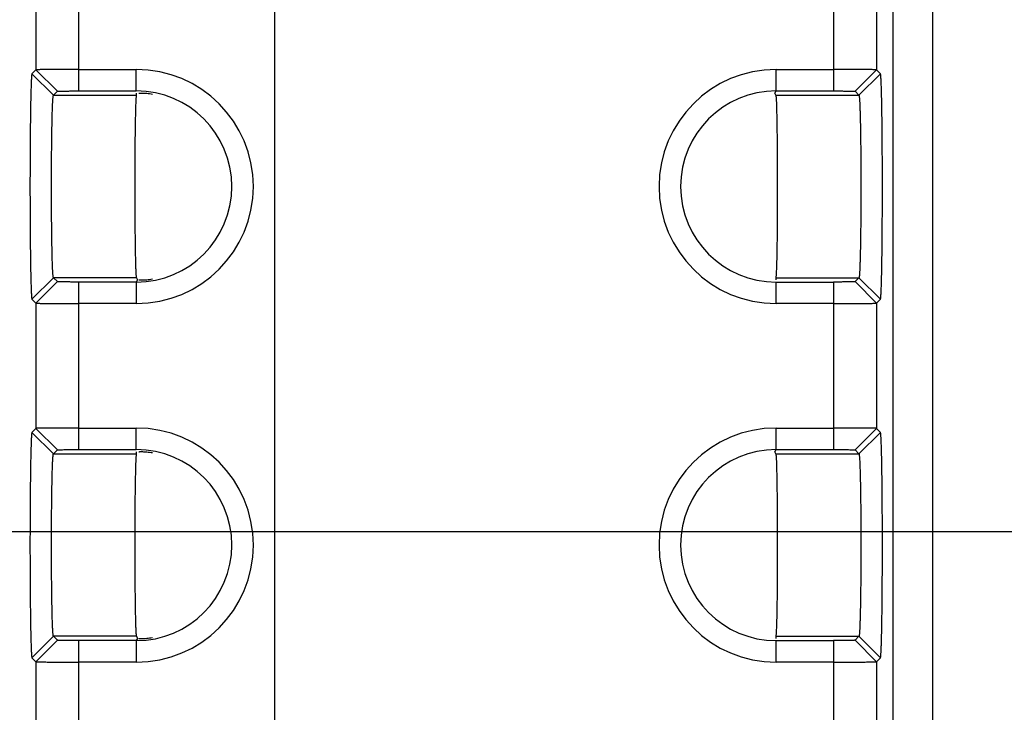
# Model space of a CAD drawing. Header units: inches. Extents: x 0 to 34, y 0 to 22.
# Tile 39 of 68: x 11.266 to 11.952, y 16.067 to 16.55. Entities that reach past the tile are written whole.
import ezdxf

# ---------------------------------------------------------------- set-up
doc = ezdxf.new("R2010")
doc.units = ezdxf.units.IN
doc.header["$LTSCALE"] = 1.87
doc.header["$MEASUREMENT"] = 0
doc.linetypes.add('CENTER', pattern=[0.6, 0.375, -0.075, 0.075, -0.075])
doc.layers.get('0').update_dxf_attribs({"linetype": 'CONTINUOUS'})
doc.layers.add('DEFAULT_1', color=7, linetype='CENTER')
doc.layers.add('DIMENSIONS', color=7, linetype='CONTINUOUS')
doc.styles.get("Standard").update_dxf_attribs({"font": 'txt', "width": 0.8})
doc.dimstyles.new('DIMSTYLE_1', dxfattribs={"dimtxt": 0.125, "dimasz": 0.18, "dimexe": 0.18, "dimexo": 0.0625, "dimgap": 0.09, "dimtad": 0, "dimtih": 1, "dimtoh": 1, "dimzin": 4, "dimdsep": 46, "dimtxsty": 'STANDARD', "dimblk": '_FILLED', "dimblk1": '_FILLED', "dimblk2": '_FILLED', "dimcen": 0.09, "dimadec": 0, "dimazin": 0, "dimtp": 0.01, "dimtm": 0.01, "dimtfac": 1, "dimtofl": 0, "dimtmove": 0, "dimatfit": 3, "dimldrblk": '_FILLED', "dimfxl": 1, "dimtolj": 1, "dimtzin": 4, "dimarcsym": 0})

# ---------------------------------------------------------------- blocks, each defined once
blk = doc.blocks.new('*D25')
at = {"layer": 'DIMENSIONS', "color": 2, "linetype": 'CONTINUOUS'}
blk.add_line((10.99995, 16.19363), (22.59482, 16.19363), dxfattribs=at)
at = {"layer": 'DIMENSIONS', "color": 2, "linetype": 'CONTINUOUS', "insert": (22.65732, 16.25613), "char_height": 0.125, "width": 1.125, "attachment_point": 1, "line_spacing_factor": 0.9}
blk.add_mtext('1.41{\\Ftxt.shx;\\W1.000000;\\H0.125000; }[35.9]', dxfattribs=at)
blk = doc.blocks.new('_FILLED')
at = {"color": 0, "linetype": 'BYBLOCK'}
blk.add_solid([(0, 0), (-1, 0.1736), (-1, -0.1736)], dxfattribs=at)
blk = doc.blocks.new('*D28')
at = {"layer": 'DIMENSIONS', "color": 2, "linetype": 'CONTINUOUS'}
blk.add_line((11.63088, 17.84663), (22.59482, 17.84663), dxfattribs=at)
at = {"layer": 'DIMENSIONS', "color": 2, "linetype": 'CONTINUOUS', "insert": (22.65732, 17.90913), "char_height": 0.125, "width": 1.125, "attachment_point": 1, "line_spacing_factor": 0.9}
blk.add_mtext('3.07{\\Ftxt.shx;\\W1.000000;\\H0.125000; }[77.9]', dxfattribs=at)

msp = doc.modelspace()

# ---------------------------------------------------------------- linework, layer by layer
at = {"color": 7, "linetype": 'CONTINUOUS'}
for p, q in [((11.87411, 18.15169), (11.87411, 14.8415)), ((11.90174, 17.97996), (11.90174, 15.01322)), ((11.30687, 16.5007), (11.30687, 16.61749)), ((11.83283, 16.61749), (11.83283, 16.5007)), ((11.27688, 16.60274), (11.27688, 16.51544)), ((11.86283, 16.60274), (11.86283, 16.51544)), ((11.27412, 16.51269), (11.27688, 16.51544)), ((11.28912, 16.49768), (11.27412, 16.51269)), ((11.27688, 16.51544), (11.29188, 16.50044)), ((11.30687, 16.5157), (11.34685, 16.5157)), ((11.34685, 16.5007), (11.34685, 16.5157)), ((11.79285, 16.5007), (11.79285, 16.5157)), ((11.79285, 16.5157), (11.83283, 16.5157)), ((11.84783, 16.50044), (11.86283, 16.51544)), ((11.85058, 16.49768), (11.86559, 16.51269)), ((11.86283, 16.51544), (11.86559, 16.51269)), ((11.28912, 16.49768), (11.29188, 16.50044)), ((11.30687, 16.5007), (11.34685, 16.5007)), ((11.34685, 16.49914), (11.34685, 16.49768)), ((11.79194, 16.49917), (11.79285, 16.5007)), ((11.79259, 16.49768), (11.79194, 16.49917)), ((11.79285, 16.5007), (11.83283, 16.5007)), ((11.84783, 16.50044), (11.85058, 16.49768)), ((11.28912, 16.49768), (11.34685, 16.49768)), ((11.79259, 16.49768), (11.85058, 16.49768)), ((11.28912, 16.3705), (11.27412, 16.3555)), ((11.28912, 16.3705), (11.29188, 16.36774)), ((11.34712, 16.3705), (11.28912, 16.3705)), ((11.34777, 16.36902), (11.34685, 16.36749)), ((11.34712, 16.3705), (11.34777, 16.36902)), ((11.79285, 16.36904), (11.79285, 16.3705)), ((11.79285, 16.3705), (11.85059, 16.3705)), ((11.85059, 16.3705), (11.84783, 16.36774)), ((11.85058, 16.3705), (11.86559, 16.3555)), ((11.29188, 16.36774), (11.27688, 16.35274)), ((11.30687, 16.2507), (11.30687, 16.36749)), ((11.34685, 16.36749), (11.30687, 16.36749)), ((11.34685, 16.36749), (11.34685, 16.35248)), ((11.79285, 16.35248), (11.79285, 16.36749)), ((11.79285, 16.36749), (11.83283, 16.36749)), ((11.83283, 16.36749), (11.83283, 16.2507)), ((11.84783, 16.36774), (11.86283, 16.35274)), ((11.27688, 16.35274), (11.27412, 16.3555)), ((11.86559, 16.3555), (11.86283, 16.35274)), ((11.27688, 16.35274), (11.27688, 16.26544)), ((11.34685, 16.35248), (11.30687, 16.35248)), ((11.83283, 16.35248), (11.79285, 16.35248)), ((11.86283, 16.35274), (11.86283, 16.26544)), ((11.30687, 16.2657), (11.34685, 16.2657)), ((11.34685, 16.2507), (11.34685, 16.2657)), ((11.79285, 16.2507), (11.79285, 16.2657)), ((11.79285, 16.2657), (11.83283, 16.2657)), ((11.27412, 16.26269), (11.27688, 16.26544)), ((11.28912, 16.24768), (11.27412, 16.26269)), ((11.27688, 16.26544), (11.29188, 16.25044)), ((11.84783, 16.25044), (11.86283, 16.26544)), ((11.85058, 16.24768), (11.86559, 16.26269)), ((11.86283, 16.26544), (11.86559, 16.26269)), ((11.28912, 16.24768), (11.29188, 16.25044)), ((11.28912, 16.24768), (11.34685, 16.24768)), ((11.30687, 16.2507), (11.34685, 16.2507)), ((11.34685, 16.24914), (11.34685, 16.24768)), ((11.79194, 16.24917), (11.79285, 16.2507)), ((11.79259, 16.24768), (11.79194, 16.24917)), ((11.79259, 16.24768), (11.85058, 16.24768)), ((11.79285, 16.2507), (11.83283, 16.2507)), ((11.84783, 16.25044), (11.85058, 16.24768)), ((11.28912, 16.1205), (11.27412, 16.1055)), ((11.29188, 16.11774), (11.27688, 16.10274)), ((11.28912, 16.1205), (11.29188, 16.11774)), ((11.34712, 16.1205), (11.28912, 16.1205)), ((11.30687, 16.0007), (11.30687, 16.11749)), ((11.34685, 16.11749), (11.30687, 16.11749)), ((11.34777, 16.11902), (11.34685, 16.11749)), ((11.34685, 16.11749), (11.34685, 16.10248)), ((11.34712, 16.1205), (11.34777, 16.11902)), ((11.79285, 16.11904), (11.79285, 16.1205)), ((11.79285, 16.1205), (11.85059, 16.1205)), ((11.79285, 16.10248), (11.79285, 16.11749)), ((11.79285, 16.11749), (11.83283, 16.11749)), ((11.83283, 16.11749), (11.83283, 16.0007)), ((11.85059, 16.1205), (11.84783, 16.11774)), ((11.84783, 16.11774), (11.86283, 16.10274)), ((11.85058, 16.1205), (11.86559, 16.1055)), ((11.27688, 16.10274), (11.27412, 16.1055)), ((11.27688, 16.10274), (11.27688, 16.01544)), ((11.34685, 16.10248), (11.30687, 16.10248)), ((11.83283, 16.10248), (11.79285, 16.10248)), ((11.86559, 16.1055), (11.86283, 16.10274)), ((11.86283, 16.10274), (11.86283, 16.01544))]:
    msp.add_line(p, q, dxfattribs=at)
for centre, radius, start, end in [((11.34685, 16.43409), 0.08161, 270, 90), ((11.79285, 16.43409), 0.08161, 90, 269.99999), ((11.34685, 16.43409), 0.06661, 270, 90), ((11.79285, 16.43409), 0.06661, 90, 270), ((11.34685, 16.18409), 0.08161, 270, 90), ((11.79285, 16.18409), 0.08161, 90, 269.99999), ((11.34685, 16.18409), 0.06661, 270, 90), ((11.79285, 16.18409), 0.06661, 90, 270)]:
    msp.add_arc(centre, radius, start, end, dxfattribs=at)
for points, knots in [([(11.27412, 16.51268), (11.27408, 16.51264), (11.27404, 16.51246), (11.27397, 16.51212), (11.27391, 16.51159), (11.27385, 16.51088), (11.27378, 16.50999), (11.27369, 16.50845), (11.27359, 16.50609), (11.27347, 16.50275), (11.27336, 16.49876), (11.27325, 16.49417), (11.27316, 16.48901), (11.27307, 16.48334), (11.27296, 16.47489), (11.27286, 16.46348), (11.27279, 16.44907), (11.27276, 16.43409), (11.27279, 16.41912), (11.27286, 16.4047), (11.27296, 16.39329), (11.27307, 16.38485), (11.27316, 16.37917), (11.27325, 16.37401), (11.27336, 16.36942), (11.27347, 16.36544), (11.27359, 16.3621), (11.27369, 16.35974), (11.27378, 16.3582), (11.27385, 16.3573), (11.27391, 16.3566), (11.27397, 16.35606), (11.27404, 16.35572), (11.27408, 16.35554), (11.27412, 16.3555)], [0, 0, 0, 0, 0.001096, 0.00333, 0.00672, 0.011259, 0.01694, 0.02375, 0.040712, 0.062026, 0.087461, 0.116758, 0.149655, 0.185873, 0.22505, 0.310741, 0.403564, 0.499999, 0.596433, 0.689256, 0.774948, 0.814124, 0.850342, 0.883239, 0.912535, 0.93797, 0.959284, 0.976247, 0.983058, 0.988739, 0.993279, 0.996669, 0.998904, 1, 1, 1, 1]), ([(11.30687, 16.5157), (11.30495, 16.5157), (11.30117, 16.5157), (11.29567, 16.51568), (11.29058, 16.51566), (11.28669, 16.51563), (11.28394, 16.51561), (11.28219, 16.51559), (11.28067, 16.51557), (11.2794, 16.51555), (11.27838, 16.51552), (11.2777, 16.5155), (11.2773, 16.51548), (11.27709, 16.51547), (11.27696, 16.51546), (11.27689, 16.51545), (11.27688, 16.51544)], [0, 0, 0, 0, 0.191961, 0.378185, 0.550246, 0.701023, 0.766827, 0.825423, 0.876198, 0.918669, 0.95255, 0.97757, 0.986675, 0.993466, 0.997913, 1, 1, 1, 1]), ([(11.86283, 16.51544), (11.86281, 16.51545), (11.86274, 16.51546), (11.86261, 16.51547), (11.86241, 16.51548), (11.862, 16.5155), (11.86132, 16.51552), (11.86031, 16.51555), (11.85904, 16.51557), (11.85752, 16.51559), (11.85577, 16.51561), (11.85301, 16.51563), (11.84913, 16.51566), (11.84404, 16.51568), (11.83853, 16.5157), (11.83475, 16.5157), (11.83283, 16.5157)], [0, 0, 0, 0, 0.002087, 0.006534, 0.013324, 0.022429, 0.047449, 0.081328, 0.123799, 0.174574, 0.233169, 0.298973, 0.44975, 0.621813, 0.808039, 1, 1, 1, 1]), ([(11.86559, 16.3555), (11.86563, 16.35554), (11.86567, 16.35573), (11.86573, 16.35606), (11.86579, 16.3566), (11.86586, 16.3573), (11.86592, 16.3582), (11.86601, 16.35974), (11.86612, 16.3621), (11.86624, 16.36544), (11.86635, 16.36942), (11.86645, 16.37401), (11.86655, 16.37917), (11.86664, 16.38485), (11.86674, 16.39329), (11.86684, 16.4047), (11.86692, 16.41912), (11.86694, 16.43409), (11.86692, 16.44907), (11.86684, 16.46348), (11.86674, 16.47489), (11.86664, 16.48334), (11.86655, 16.48901), (11.86645, 16.49417), (11.86635, 16.49876), (11.86624, 16.50275), (11.86612, 16.50609), (11.86601, 16.50845), (11.86592, 16.50999), (11.86586, 16.51088), (11.86579, 16.51159), (11.86573, 16.51212), (11.86567, 16.51246), (11.86563, 16.51264), (11.86559, 16.51268)], [0, 0, 0, 0, 0.001096, 0.00333, 0.00672, 0.011259, 0.01694, 0.02375, 0.040712, 0.062026, 0.087461, 0.116758, 0.149655, 0.185873, 0.22505, 0.310741, 0.403564, 0.499999, 0.596433, 0.689256, 0.774948, 0.814124, 0.850342, 0.883239, 0.912535, 0.93797, 0.959284, 0.976247, 0.983058, 0.988739, 0.993279, 0.996669, 0.998904, 1, 1, 1, 1]), ([(11.29188, 16.50044), (11.2919, 16.50046), (11.29203, 16.50047), (11.29225, 16.5005), (11.29263, 16.50052), (11.29314, 16.50054), (11.29377, 16.50056), (11.29486, 16.5006), (11.29649, 16.50063), (11.29873, 16.50066), (11.30127, 16.50068), (11.30402, 16.5007), (11.30591, 16.5007), (11.30687, 16.5007)], [0, 0, 0, 0, 0.006699, 0.022671, 0.047733, 0.081632, 0.124101, 0.174854, 0.299182, 0.449887, 0.621908, 0.808092, 1, 1, 1, 1]), ([(11.3486, 16.49914), (11.34862, 16.49916), (11.34869, 16.49917), (11.34883, 16.4992), (11.34905, 16.49921), (11.34948, 16.49924), (11.35021, 16.49925), (11.3513, 16.49923), (11.35267, 16.49917), (11.35429, 16.49905), (11.35616, 16.49885), (11.35748, 16.49867), (11.35818, 16.49855)], [0, 0, 0, 0, 0.007193, 0.022018, 0.044579, 0.07484, 0.158207, 0.271582, 0.41419, 0.584339, 0.780181, 1, 1, 1, 1]), ([(11.83283, 16.5007), (11.83379, 16.5007), (11.83568, 16.5007), (11.83843, 16.50068), (11.84098, 16.50066), (11.84321, 16.50063), (11.84484, 16.5006), (11.84593, 16.50056), (11.84657, 16.50054), (11.84707, 16.50052), (11.84745, 16.5005), (11.84768, 16.50047), (11.8478, 16.50046), (11.84783, 16.50044)], [0, 0, 0, 0, 0.191907, 0.378088, 0.550104, 0.700809, 0.825139, 0.875894, 0.918364, 0.952264, 0.977328, 0.9933, 1, 1, 1, 1]), ([(11.28912, 16.3705), (11.28908, 16.37053), (11.28904, 16.37068), (11.28898, 16.37095), (11.28891, 16.37139), (11.28885, 16.37196), (11.28879, 16.37268), (11.2887, 16.37393), (11.28859, 16.37584), (11.28847, 16.37854), (11.28836, 16.38176), (11.28826, 16.38548), (11.28816, 16.38965), (11.28807, 16.39424), (11.28796, 16.40108), (11.28786, 16.41031), (11.28779, 16.42197), (11.28776, 16.43409), (11.28779, 16.44621), (11.28786, 16.45787), (11.28796, 16.46711), (11.28807, 16.47394), (11.28816, 16.47853), (11.28825, 16.48271), (11.28836, 16.48642), (11.28847, 16.48964), (11.28859, 16.49234), (11.28869, 16.49426), (11.28878, 16.4955), (11.28885, 16.49622), (11.28891, 16.4968), (11.28897, 16.49723), (11.28904, 16.4975), (11.28908, 16.49765), (11.28912, 16.49768)], [0, 0, 0, 0, 0.001139, 0.003394, 0.006798, 0.011348, 0.017035, 0.02385, 0.040817, 0.06213, 0.087558, 0.116845, 0.149732, 0.18594, 0.225106, 0.310777, 0.403583, 0.5, 0.596418, 0.689223, 0.774894, 0.81406, 0.850268, 0.883155, 0.912442, 0.937871, 0.959183, 0.97615, 0.982965, 0.988653, 0.993202, 0.996606, 0.998862, 1, 1, 1, 1]), ([(11.34636, 16.38878), (11.34627, 16.39372), (11.34614, 16.40446), (11.34603, 16.42137), (11.34602, 16.43641), (11.34605, 16.44861), (11.3461, 16.45742), (11.34617, 16.46573), (11.34626, 16.47337), (11.34637, 16.48016), (11.34647, 16.48522), (11.34657, 16.48875), (11.34664, 16.49096), (11.34671, 16.49288), (11.34678, 16.49448), (11.34686, 16.49575), (11.34693, 16.49661), (11.34699, 16.49713), (11.34702, 16.49739), (11.34706, 16.49756), (11.34709, 16.49765), (11.34711, 16.49768)], [0, 0, 0, 0, 0.135987, 0.295804, 0.465853, 0.550197, 0.631677, 0.708515, 0.77911, 0.841927, 0.89558, 0.918648, 0.939048, 0.95666, 0.971374, 0.983119, 0.991834, 0.995038, 0.997465, 0.999113, 1, 1, 1, 1]), ([(11.79259, 16.49768), (11.79262, 16.49764), (11.79265, 16.49749), (11.79271, 16.49722), (11.79275, 16.4968), (11.79281, 16.49624), (11.79285, 16.49554), (11.79293, 16.49434), (11.79301, 16.49251), (11.7931, 16.48992), (11.79319, 16.48683), (11.79327, 16.48327), (11.79332, 16.48074), (11.79335, 16.47941)], [0, 0, 0, 0, 0.007957, 0.023422, 0.046496, 0.07715, 0.115325, 0.160957, 0.27431, 0.416421, 0.585815, 0.780879, 1, 1, 1, 1]), ([(11.85058, 16.49768), (11.85062, 16.49765), (11.85066, 16.4975), (11.85073, 16.49723), (11.85079, 16.4968), (11.85085, 16.49622), (11.85092, 16.4955), (11.85101, 16.49426), (11.85112, 16.49234), (11.85123, 16.48964), (11.85134, 16.48642), (11.85145, 16.48271), (11.85154, 16.47853), (11.85163, 16.47394), (11.85174, 16.46711), (11.85184, 16.45787), (11.85192, 16.44621), (11.85194, 16.43409), (11.85192, 16.42197), (11.85184, 16.41031), (11.85174, 16.40108), (11.85163, 16.39424), (11.85155, 16.38965), (11.85145, 16.38548), (11.85135, 16.38176), (11.85123, 16.37854), (11.85112, 16.37584), (11.85101, 16.37393), (11.85092, 16.37268), (11.85086, 16.37196), (11.85079, 16.37139), (11.85073, 16.37095), (11.85067, 16.37068), (11.85062, 16.37053), (11.85059, 16.3705)], [0, 0, 0, 0, 0.001139, 0.003394, 0.006798, 0.011348, 0.017035, 0.02385, 0.040817, 0.06213, 0.087558, 0.116845, 0.149732, 0.18594, 0.225106, 0.310777, 0.403583, 0.5, 0.596418, 0.689223, 0.774894, 0.81406, 0.850268, 0.883155, 0.912442, 0.937871, 0.959183, 0.97615, 0.982965, 0.988653, 0.993202, 0.996606, 0.998862, 1, 1, 1, 1]), ([(11.79335, 16.47941), (11.79343, 16.47447), (11.79357, 16.46373), (11.79367, 16.44681), (11.79369, 16.43177), (11.79365, 16.41958), (11.7936, 16.41076), (11.79354, 16.40245), (11.79345, 16.39482), (11.79334, 16.38803), (11.79323, 16.38296), (11.79314, 16.37944), (11.79307, 16.37722), (11.79299, 16.37531), (11.79292, 16.37371), (11.79284, 16.37243), (11.79278, 16.37158), (11.79272, 16.37106), (11.79268, 16.3708), (11.79264, 16.37062), (11.79261, 16.37053), (11.79259, 16.37051)], [0, 0, 0, 0, 0.135987, 0.295804, 0.465853, 0.550197, 0.631677, 0.708515, 0.77911, 0.841927, 0.89558, 0.918648, 0.939048, 0.95666, 0.971374, 0.983119, 0.991834, 0.995038, 0.997465, 0.999113, 1, 1, 1, 1]), ([(11.34711, 16.37051), (11.34708, 16.37054), (11.34705, 16.37069), (11.347, 16.37096), (11.34695, 16.37139), (11.3469, 16.37194), (11.34685, 16.37264), (11.34678, 16.37384), (11.34669, 16.37568), (11.3466, 16.37827), (11.34651, 16.38136), (11.34643, 16.38492), (11.34638, 16.38744), (11.34636, 16.38878)], [0, 0, 0, 0, 0.007957, 0.023422, 0.046496, 0.07715, 0.115325, 0.160957, 0.27431, 0.416421, 0.585815, 0.780879, 1, 1, 1, 1]), ([(11.3486, 16.36904), (11.34862, 16.36902), (11.34869, 16.36901), (11.34883, 16.36899), (11.34905, 16.36897), (11.34948, 16.36895), (11.35021, 16.36894), (11.35129, 16.36896), (11.35266, 16.36901), (11.35428, 16.36913), (11.35614, 16.36933), (11.35746, 16.36952), (11.35815, 16.36963)], [0, 0, 0, 0, 0.007208, 0.022038, 0.0446, 0.07486, 0.158222, 0.271588, 0.414184, 0.584324, 0.780166, 1, 1, 1, 1]), ([(11.30687, 16.36749), (11.30591, 16.36749), (11.30402, 16.36749), (11.30127, 16.3675), (11.29873, 16.36753), (11.29649, 16.36756), (11.29486, 16.36759), (11.29377, 16.36762), (11.29314, 16.36764), (11.29263, 16.36767), (11.29225, 16.36768), (11.29203, 16.36772), (11.2919, 16.36772), (11.29188, 16.36774)], [0, 0, 0, 0, 0.191907, 0.378088, 0.550104, 0.700809, 0.825139, 0.875894, 0.918364, 0.952264, 0.977328, 0.9933, 1, 1, 1, 1]), ([(11.84783, 16.36774), (11.8478, 16.36772), (11.84768, 16.36772), (11.84745, 16.36768), (11.84707, 16.36767), (11.84657, 16.36764), (11.84593, 16.36762), (11.84484, 16.36759), (11.84321, 16.36756), (11.84098, 16.36753), (11.83843, 16.3675), (11.83568, 16.36749), (11.83379, 16.36749), (11.83283, 16.36749)], [0, 0, 0, 0, 0.006699, 0.022671, 0.047733, 0.081632, 0.124101, 0.174854, 0.299182, 0.449887, 0.621908, 0.808092, 1, 1, 1, 1]), ([(11.27688, 16.35274), (11.27689, 16.35273), (11.27696, 16.35273), (11.27709, 16.35271), (11.2773, 16.3527), (11.2777, 16.35268), (11.27838, 16.35266), (11.2794, 16.35264), (11.28067, 16.35262), (11.28219, 16.3526), (11.28394, 16.35258), (11.28669, 16.35255), (11.29058, 16.35252), (11.29567, 16.3525), (11.30117, 16.35249), (11.30495, 16.35248), (11.30687, 16.35248)], [0, 0, 0, 0, 0.002087, 0.006534, 0.013324, 0.022429, 0.047449, 0.081328, 0.123799, 0.174574, 0.233169, 0.298973, 0.44975, 0.621813, 0.808039, 1, 1, 1, 1]), ([(11.83283, 16.35248), (11.83475, 16.35248), (11.83853, 16.35249), (11.84404, 16.3525), (11.84913, 16.35252), (11.85301, 16.35255), (11.85577, 16.35258), (11.85752, 16.3526), (11.85904, 16.35262), (11.86031, 16.35264), (11.86132, 16.35266), (11.862, 16.35268), (11.86241, 16.3527), (11.86261, 16.35271), (11.86274, 16.35273), (11.86281, 16.35273), (11.86283, 16.35274)], [0, 0, 0, 0, 0.191961, 0.378185, 0.550246, 0.701023, 0.766827, 0.825423, 0.876198, 0.918669, 0.95255, 0.97757, 0.986675, 0.993466, 0.997913, 1, 1, 1, 1]), ([(11.30687, 16.2657), (11.30495, 16.2657), (11.30117, 16.2657), (11.29567, 16.26568), (11.29058, 16.26566), (11.28669, 16.26563), (11.28394, 16.26561), (11.28219, 16.26559), (11.28067, 16.26557), (11.2794, 16.26555), (11.27838, 16.26552), (11.2777, 16.2655), (11.2773, 16.26548), (11.27709, 16.26547), (11.27696, 16.26546), (11.27689, 16.26545), (11.27688, 16.26544)], [0, 0, 0, 0, 0.191961, 0.378185, 0.550246, 0.701023, 0.766827, 0.825423, 0.876198, 0.918669, 0.95255, 0.97757, 0.986675, 0.993466, 0.997913, 1, 1, 1, 1]), ([(11.86283, 16.26544), (11.86281, 16.26545), (11.86274, 16.26546), (11.86261, 16.26547), (11.86241, 16.26548), (11.862, 16.2655), (11.86132, 16.26552), (11.86031, 16.26555), (11.85904, 16.26557), (11.85752, 16.26559), (11.85577, 16.26561), (11.85301, 16.26563), (11.84913, 16.26566), (11.84404, 16.26568), (11.83853, 16.2657), (11.83475, 16.2657), (11.83283, 16.2657)], [0, 0, 0, 0, 0.002087, 0.006534, 0.013324, 0.022429, 0.047449, 0.081328, 0.123799, 0.174574, 0.233169, 0.298973, 0.44975, 0.621813, 0.808039, 1, 1, 1, 1]), ([(11.27412, 16.26268), (11.27408, 16.26264), (11.27404, 16.26246), (11.27397, 16.26212), (11.27391, 16.26159), (11.27385, 16.26088), (11.27378, 16.25999), (11.27369, 16.25845), (11.27359, 16.25609), (11.27347, 16.25275), (11.27336, 16.24876), (11.27325, 16.24417), (11.27316, 16.23901), (11.27307, 16.23334), (11.27296, 16.22489), (11.27286, 16.21348), (11.27279, 16.19907), (11.27276, 16.18409), (11.27279, 16.16912), (11.27286, 16.1547), (11.27296, 16.14329), (11.27307, 16.13485), (11.27316, 16.12917), (11.27325, 16.12401), (11.27336, 16.11942), (11.27347, 16.11544), (11.27359, 16.1121), (11.27369, 16.10974), (11.27378, 16.1082), (11.27385, 16.1073), (11.27391, 16.1066), (11.27397, 16.10606), (11.27404, 16.10572), (11.27408, 16.10554), (11.27412, 16.1055)], [0, 0, 0, 0, 0.001096, 0.00333, 0.00672, 0.011259, 0.01694, 0.02375, 0.040712, 0.062026, 0.087461, 0.116758, 0.149655, 0.185873, 0.22505, 0.310741, 0.403564, 0.499999, 0.596433, 0.689256, 0.774948, 0.814124, 0.850342, 0.883239, 0.912535, 0.93797, 0.959284, 0.976247, 0.983058, 0.988739, 0.993279, 0.996669, 0.998904, 1, 1, 1, 1]), ([(11.86559, 16.1055), (11.86563, 16.10554), (11.86567, 16.10573), (11.86573, 16.10606), (11.86579, 16.1066), (11.86586, 16.1073), (11.86592, 16.1082), (11.86601, 16.10974), (11.86612, 16.1121), (11.86624, 16.11544), (11.86635, 16.11942), (11.86645, 16.12401), (11.86655, 16.12917), (11.86664, 16.13485), (11.86674, 16.14329), (11.86684, 16.1547), (11.86692, 16.16912), (11.86694, 16.18409), (11.86692, 16.19907), (11.86684, 16.21348), (11.86674, 16.22489), (11.86664, 16.23334), (11.86655, 16.23901), (11.86645, 16.24417), (11.86635, 16.24876), (11.86624, 16.25275), (11.86612, 16.25609), (11.86601, 16.25845), (11.86592, 16.25999), (11.86586, 16.26088), (11.86579, 16.26159), (11.86573, 16.26212), (11.86567, 16.26246), (11.86563, 16.26264), (11.86559, 16.26268)], [0, 0, 0, 0, 0.001096, 0.00333, 0.00672, 0.011259, 0.01694, 0.02375, 0.040712, 0.062026, 0.087461, 0.116758, 0.149655, 0.185873, 0.22505, 0.310741, 0.403564, 0.499999, 0.596433, 0.689256, 0.774948, 0.814124, 0.850342, 0.883239, 0.912535, 0.93797, 0.959284, 0.976247, 0.983058, 0.988739, 0.993279, 0.996669, 0.998904, 1, 1, 1, 1]), ([(11.28912, 16.1205), (11.28908, 16.12053), (11.28904, 16.12068), (11.28898, 16.12095), (11.28891, 16.12139), (11.28885, 16.12196), (11.28879, 16.12268), (11.2887, 16.12393), (11.28859, 16.12584), (11.28847, 16.12854), (11.28836, 16.13176), (11.28826, 16.13548), (11.28816, 16.13965), (11.28807, 16.14424), (11.28796, 16.15108), (11.28786, 16.16031), (11.28779, 16.17197), (11.28776, 16.18409), (11.28779, 16.19621), (11.28786, 16.20787), (11.28796, 16.21711), (11.28807, 16.22394), (11.28816, 16.22853), (11.28825, 16.23271), (11.28836, 16.23642), (11.28847, 16.23964), (11.28859, 16.24234), (11.28869, 16.24426), (11.28878, 16.2455), (11.28885, 16.24622), (11.28891, 16.2468), (11.28897, 16.24723), (11.28904, 16.2475), (11.28908, 16.24765), (11.28912, 16.24768)], [0, 0, 0, 0, 0.001139, 0.003394, 0.006798, 0.011348, 0.017035, 0.02385, 0.040817, 0.06213, 0.087558, 0.116845, 0.149732, 0.18594, 0.225106, 0.310777, 0.403583, 0.5, 0.596418, 0.689223, 0.774894, 0.81406, 0.850268, 0.883155, 0.912442, 0.937871, 0.959183, 0.97615, 0.982965, 0.988653, 0.993202, 0.996606, 0.998862, 1, 1, 1, 1]), ([(11.29188, 16.25044), (11.2919, 16.25046), (11.29203, 16.25047), (11.29225, 16.2505), (11.29263, 16.25052), (11.29314, 16.25054), (11.29377, 16.25056), (11.29486, 16.2506), (11.29649, 16.25063), (11.29873, 16.25066), (11.30127, 16.25068), (11.30402, 16.2507), (11.30591, 16.2507), (11.30687, 16.2507)], [0, 0, 0, 0, 0.006699, 0.022671, 0.047733, 0.081632, 0.124101, 0.174854, 0.299182, 0.449887, 0.621908, 0.808092, 1, 1, 1, 1]), ([(11.34636, 16.13878), (11.34627, 16.14372), (11.34614, 16.15446), (11.34603, 16.17137), (11.34602, 16.18641), (11.34605, 16.19861), (11.3461, 16.20742), (11.34617, 16.21573), (11.34626, 16.22337), (11.34637, 16.23016), (11.34647, 16.23522), (11.34657, 16.23875), (11.34664, 16.24096), (11.34671, 16.24288), (11.34678, 16.24448), (11.34686, 16.24575), (11.34693, 16.24661), (11.34699, 16.24713), (11.34702, 16.24739), (11.34706, 16.24756), (11.34709, 16.24765), (11.34711, 16.24768)], [0, 0, 0, 0, 0.135987, 0.295804, 0.465853, 0.550197, 0.631677, 0.708515, 0.77911, 0.841927, 0.89558, 0.918648, 0.939048, 0.95666, 0.971374, 0.983119, 0.991834, 0.995038, 0.997465, 0.999113, 1, 1, 1, 1]), ([(11.3486, 16.24914), (11.34862, 16.24916), (11.34869, 16.24917), (11.34883, 16.2492), (11.34905, 16.24921), (11.34948, 16.24924), (11.35021, 16.24925), (11.3513, 16.24923), (11.35267, 16.24917), (11.35429, 16.24905), (11.35616, 16.24885), (11.35748, 16.24867), (11.35818, 16.24855)], [0, 0, 0, 0, 0.007193, 0.022018, 0.044579, 0.07484, 0.158207, 0.271582, 0.41419, 0.584339, 0.780181, 1, 1, 1, 1]), ([(11.79259, 16.24768), (11.79262, 16.24764), (11.79265, 16.24749), (11.79271, 16.24722), (11.79275, 16.2468), (11.79281, 16.24624), (11.79285, 16.24554), (11.79293, 16.24434), (11.79301, 16.24251), (11.7931, 16.23992), (11.79319, 16.23683), (11.79327, 16.23327), (11.79332, 16.23074), (11.79335, 16.22941)], [0, 0, 0, 0, 0.007957, 0.023422, 0.046496, 0.07715, 0.115325, 0.160957, 0.27431, 0.416421, 0.585815, 0.780879, 1, 1, 1, 1]), ([(11.83283, 16.2507), (11.83379, 16.2507), (11.83568, 16.2507), (11.83843, 16.25068), (11.84098, 16.25066), (11.84321, 16.25063), (11.84484, 16.2506), (11.84593, 16.25056), (11.84657, 16.25054), (11.84707, 16.25052), (11.84745, 16.2505), (11.84768, 16.25047), (11.8478, 16.25046), (11.84783, 16.25044)], [0, 0, 0, 0, 0.191907, 0.378088, 0.550104, 0.700809, 0.825139, 0.875894, 0.918364, 0.952264, 0.977328, 0.9933, 1, 1, 1, 1]), ([(11.85058, 16.24768), (11.85062, 16.24765), (11.85066, 16.2475), (11.85073, 16.24723), (11.85079, 16.2468), (11.85085, 16.24622), (11.85092, 16.2455), (11.85101, 16.24426), (11.85112, 16.24234), (11.85123, 16.23964), (11.85134, 16.23642), (11.85145, 16.23271), (11.85154, 16.22853), (11.85163, 16.22394), (11.85174, 16.21711), (11.85184, 16.20787), (11.85192, 16.19621), (11.85194, 16.18409), (11.85192, 16.17197), (11.85184, 16.16031), (11.85174, 16.15108), (11.85163, 16.14424), (11.85155, 16.13965), (11.85145, 16.13548), (11.85135, 16.13176), (11.85123, 16.12854), (11.85112, 16.12584), (11.85101, 16.12393), (11.85092, 16.12268), (11.85086, 16.12196), (11.85079, 16.12139), (11.85073, 16.12095), (11.85067, 16.12068), (11.85062, 16.12053), (11.85059, 16.1205)], [0, 0, 0, 0, 0.001139, 0.003394, 0.006798, 0.011348, 0.017035, 0.02385, 0.040817, 0.06213, 0.087558, 0.116845, 0.149732, 0.18594, 0.225106, 0.310777, 0.403583, 0.5, 0.596418, 0.689223, 0.774894, 0.81406, 0.850268, 0.883155, 0.912442, 0.937871, 0.959183, 0.97615, 0.982965, 0.988653, 0.993202, 0.996606, 0.998862, 1, 1, 1, 1]), ([(11.79335, 16.22941), (11.79343, 16.22447), (11.79357, 16.21373), (11.79367, 16.19681), (11.79369, 16.18177), (11.79365, 16.16958), (11.7936, 16.16076), (11.79354, 16.15245), (11.79345, 16.14482), (11.79334, 16.13803), (11.79323, 16.13296), (11.79314, 16.12944), (11.79307, 16.12722), (11.79299, 16.12531), (11.79292, 16.12371), (11.79284, 16.12243), (11.79278, 16.12158), (11.79272, 16.12106), (11.79268, 16.1208), (11.79264, 16.12062), (11.79261, 16.12053), (11.79259, 16.12051)], [0, 0, 0, 0, 0.135987, 0.295804, 0.465853, 0.550197, 0.631677, 0.708515, 0.77911, 0.841927, 0.89558, 0.918648, 0.939048, 0.95666, 0.971374, 0.983119, 0.991834, 0.995038, 0.997465, 0.999113, 1, 1, 1, 1]), ([(11.34711, 16.12051), (11.34708, 16.12054), (11.34705, 16.12069), (11.347, 16.12096), (11.34695, 16.12139), (11.3469, 16.12194), (11.34685, 16.12264), (11.34678, 16.12384), (11.34669, 16.12568), (11.3466, 16.12827), (11.34651, 16.13136), (11.34643, 16.13492), (11.34638, 16.13744), (11.34636, 16.13878)], [0, 0, 0, 0, 0.007957, 0.023422, 0.046496, 0.07715, 0.115325, 0.160957, 0.27431, 0.416421, 0.585815, 0.780879, 1, 1, 1, 1]), ([(11.30687, 16.11749), (11.30591, 16.11749), (11.30402, 16.11749), (11.30127, 16.1175), (11.29873, 16.11753), (11.29649, 16.11756), (11.29486, 16.11759), (11.29377, 16.11762), (11.29314, 16.11764), (11.29263, 16.11767), (11.29225, 16.11768), (11.29203, 16.11772), (11.2919, 16.11772), (11.29188, 16.11774)], [0, 0, 0, 0, 0.191907, 0.378088, 0.550104, 0.700809, 0.825139, 0.875894, 0.918364, 0.952264, 0.977328, 0.9933, 1, 1, 1, 1]), ([(11.3486, 16.11904), (11.34862, 16.11902), (11.34869, 16.11901), (11.34883, 16.11899), (11.34905, 16.11897), (11.34948, 16.11895), (11.35021, 16.11894), (11.35129, 16.11896), (11.35266, 16.11901), (11.35428, 16.11913), (11.35614, 16.11933), (11.35746, 16.11952), (11.35815, 16.11963)], [0, 0, 0, 0, 0.007208, 0.022038, 0.0446, 0.07486, 0.158222, 0.271588, 0.414184, 0.584324, 0.780166, 1, 1, 1, 1]), ([(11.84783, 16.11774), (11.8478, 16.11772), (11.84768, 16.11772), (11.84745, 16.11768), (11.84707, 16.11767), (11.84657, 16.11764), (11.84593, 16.11762), (11.84484, 16.11759), (11.84321, 16.11756), (11.84098, 16.11753), (11.83843, 16.1175), (11.83568, 16.11749), (11.83379, 16.11749), (11.83283, 16.11749)], [0, 0, 0, 0, 0.006699, 0.022671, 0.047733, 0.081632, 0.124101, 0.174854, 0.299182, 0.449887, 0.621908, 0.808092, 1, 1, 1, 1]), ([(11.27688, 16.10274), (11.27689, 16.10273), (11.27696, 16.10273), (11.27709, 16.10271), (11.2773, 16.1027), (11.2777, 16.10268), (11.27838, 16.10266), (11.2794, 16.10264), (11.28067, 16.10262), (11.28219, 16.1026), (11.28394, 16.10258), (11.28669, 16.10255), (11.29058, 16.10252), (11.29567, 16.1025), (11.30117, 16.10249), (11.30495, 16.10248), (11.30687, 16.10248)], [0, 0, 0, 0, 0.002087, 0.006534, 0.013324, 0.022429, 0.047449, 0.081328, 0.123799, 0.174574, 0.233169, 0.298973, 0.44975, 0.621813, 0.808039, 1, 1, 1, 1]), ([(11.83283, 16.10248), (11.83475, 16.10248), (11.83853, 16.10249), (11.84404, 16.1025), (11.84913, 16.10252), (11.85301, 16.10255), (11.85577, 16.10258), (11.85752, 16.1026), (11.85904, 16.10262), (11.86031, 16.10264), (11.86132, 16.10266), (11.862, 16.10268), (11.86241, 16.1027), (11.86261, 16.10271), (11.86274, 16.10273), (11.86281, 16.10273), (11.86283, 16.10274)], [0, 0, 0, 0, 0.191961, 0.378185, 0.550246, 0.701023, 0.766827, 0.825423, 0.876198, 0.918669, 0.95255, 0.97757, 0.986675, 0.993466, 0.997913, 1, 1, 1, 1])]:
    msp.add_open_spline(points, degree=3, knots=knots, dxfattribs=at)
at = {"layer": 'DEFAULT_1', "color": 7, "linetype": 'CENTER'}
msp.add_line((11.44328, 17.84663), (11.44328, 15.06467), dxfattribs=at)

# ---------------------------------------------------------------- dimensions: what is measured, and where the dimension line sits
at = {"layer": 'DIMENSIONS', "color": 2, "linetype": 'CONTINUOUS'}
for feature_location, offset, origin, picture, middle in [((11.63088, 17.84663), (10.96394, 0), (11.56838, 14.78155), '*D28', (23.21982, 17.84663)), ((10.99995, 16.19363), (11.59486, 0), (10.93745, 14.78155), '*D25', (23.21982, 16.19363))]:
    dim = msp.add_ordinate_dim(feature_location=feature_location, offset=offset, dtype=0, origin=origin, dimstyle='DIMSTYLE_1', dxfattribs=at)
    dim.commit()
    dim.dimension.update_dxf_attribs({"geometry": picture, "text_midpoint": middle})

doc.saveas('drawing.dxf')
